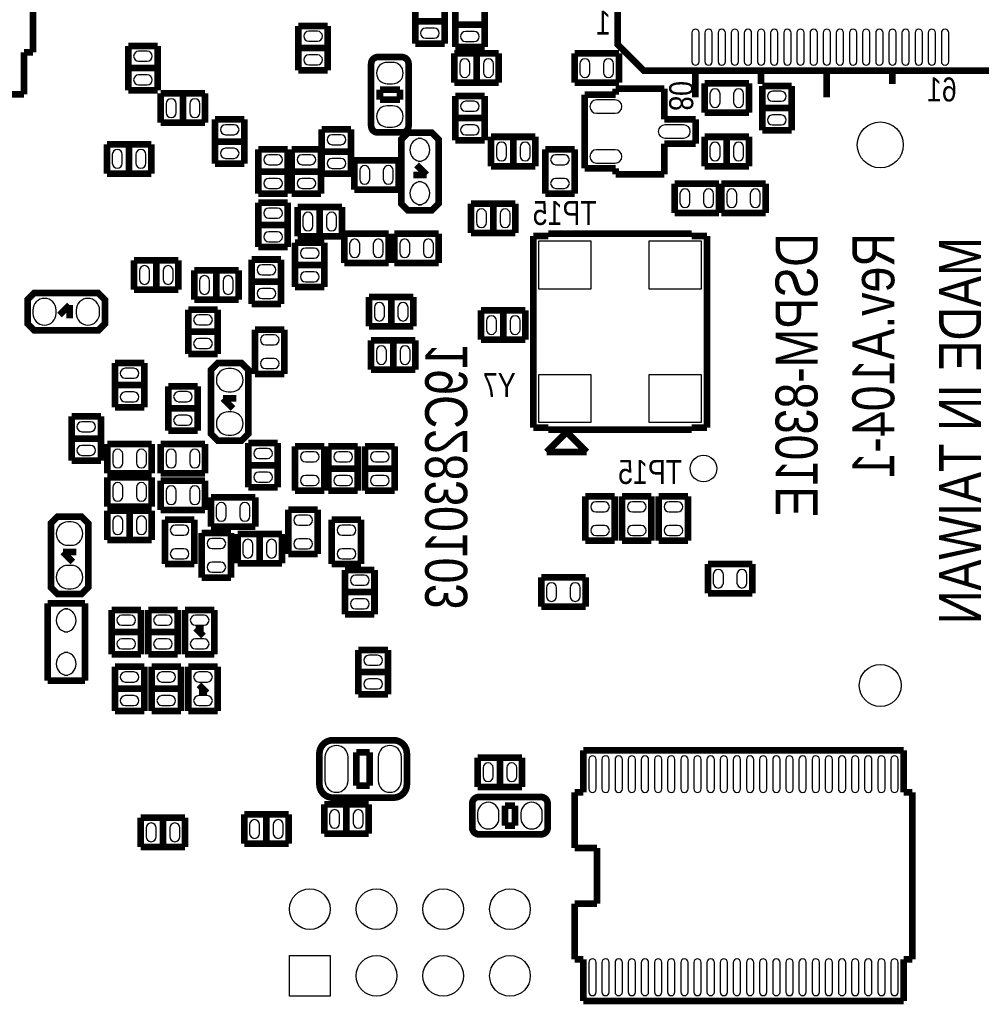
# Model space of a CAD drawing. Extents: x 0 to 181, y -28 to 74.
# Tile 4 of 13: x 50 to 86, y 16 to 54. Entities that reach past the tile are written whole.
import ezdxf
from ezdxf.enums import TextEntityAlignment as Align

# ---------------------------------------------------------------- set-up
doc = ezdxf.new("R2010")
doc.units = 0
doc.layers.add('DXF_BOT', color=7, linetype='CONTINUOUS')

msp = doc.modelspace()

# ---------------------------------------------------------------- linework, layer by layer
at = {"layer": 'DXF_BOT', "const_width": 0.254}
for points in [[(87.726012, 51.719988), (73.293986, 51.719988), (72.293988, 52.719986), (72.293988, 66.898012), (72.293988, 67.152012), (87.472012, 67.152012), (87.726012, 67.152012)], [(65.2272, 46.4058), (64.3128, 46.4058), (64.0588, 46.6598), (64.0588, 49.0982), (64.3128, 49.3522), (65.2272, 49.3522), (65.4812, 49.0982), (65.4812, 46.6598)], [(52.7812, 43.0022), (52.7812, 42.0878), (52.5272, 41.8338), (50.0888, 41.8338), (49.8348, 42.0878), (49.8348, 43.0022), (50.0888, 43.2562), (52.5272, 43.2562)], [(57.0738, 40.5892), (57.9882, 40.5892), (58.2422, 40.3352), (58.2422, 37.8968), (57.9882, 37.6428), (57.0738, 37.6428), (56.8198, 37.8968), (56.8198, 40.3352)], [(50.9778, 34.7472), (51.8922, 34.7472), (52.1462, 34.4932), (52.1462, 32.0548), (51.8922, 31.8008), (50.9778, 31.8008), (50.7238, 32.0548), (50.7238, 34.4932)]]:
    msp.add_lwpolyline(points, close=True, dxfattribs=at)
for points in [[(64.5922, 54.437788), (64.5922, 52.750212)], [(65.7098, 52.750212), (65.7098, 54.437788)], [(66.1162, 54.310788), (66.1162, 52.623212)], [(67.2338, 52.623212), (67.2338, 54.310788)], [(50.047906, 52.410106), (50.047906, 53.961284)], [(65.7098, 53.594), (64.5922, 53.594)], [(67.2338, 53.467), (66.1162, 53.467)], [(60.1472, 53.421788), (60.1472, 51.734212)], [(61.2648, 53.421788), (60.1472, 53.421788)], [(61.2648, 51.734212), (61.2648, 53.421788)], [(64.5922, 52.750212), (65.7098, 52.750212)], [(49.701958, 52.410106), (50.047906, 52.410106)], [(49.701958, 50.820828), (49.701958, 52.410106)], [(53.6702, 52.659788), (53.6702, 50.972212)], [(54.7878, 52.659788), (53.6702, 52.659788)], [(54.7878, 50.972212), (54.7878, 52.659788)], [(61.2648, 52.578), (60.1472, 52.578)], [(67.772788, 52.3748), (66.085212, 52.3748)], [(66.085212, 52.3748), (66.085212, 51.2572)], [(66.1162, 52.623212), (67.2338, 52.623212)], [(66.929, 51.2572), (66.929, 52.3748)], [(67.772788, 51.2572), (67.772788, 52.3748)], [(72.344788, 52.3748), (70.657212, 52.3748)], [(70.657212, 52.3748), (70.657212, 51.2572)], [(72.344788, 51.2572), (72.344788, 52.3748)], [(54.7878, 51.816), (53.6702, 51.816)], [(60.1472, 51.734212), (61.2648, 51.734212)], [(75.259946, 51.719988), (75.259946, 50.703988)], [(77.760068, 51.719988), (77.760068, 51.211988)], [(80.259936, 51.719988), (80.259936, 50.703988)], [(82.760058, 51.719988), (82.760058, 51.211988)], [(66.085212, 51.2572), (67.772788, 51.2572)], [(70.657212, 51.2572), (72.344788, 51.2572)], [(75.610212, 51.2318), (75.610212, 50.1142)], [(77.297788, 51.2318), (75.610212, 51.2318)], [(77.297788, 50.1142), (77.297788, 51.2318)], [(53.6702, 50.972212), (54.7878, 50.972212)], [(54.909212, 50.8508), (54.909212, 49.7332)], [(56.596788, 50.8508), (54.909212, 50.8508)], [(55.753, 49.7332), (55.753, 50.8508)], [(56.596788, 49.7332), (56.596788, 50.8508)], [(64.008, 50.9905), (63.246, 50.9905)], [(63.246, 50.9905), (63.246, 50.6095)], [(64.008, 50.6095), (64.008, 50.9905)], [(74.0791, 51.030124), (72.2249, 51.030124)], [(72.2249, 51.030124), (72.2249, 50.81016)], [(74.0791, 49.8602), (74.0791, 51.030124)], [(78.9178, 51.135788), (77.8002, 51.135788)], [(77.8002, 51.135788), (77.8002, 49.448212)], [(78.9178, 49.448212), (78.9178, 51.135788)], [(45.040042, 50.820828), (49.701958, 50.820828)], [(63.246, 50.6095), (64.008, 50.6095)], [(67.2338, 50.754788), (66.1162, 50.754788)], [(66.1162, 50.754788), (66.1162, 49.067212)], [(67.2338, 49.067212), (67.2338, 50.754788)], [(72.2249, 50.81016), (71.037196, 50.81016)], [(71.037196, 50.81016), (71.037196, 47.99584)], [(75.610212, 50.1142), (77.297788, 50.1142)], [(78.9178, 50.292), (77.8002, 50.292)], [(54.909212, 49.7332), (56.596788, 49.7332)], [(56.9722, 49.865788), (56.9722, 48.178212)], [(58.0898, 49.865788), (56.9722, 49.865788)], [(58.0898, 48.178212), (58.0898, 49.865788)], [(67.2338, 49.911), (66.1162, 49.911)], [(75.266804, 49.8602), (74.0791, 49.8602)], [(75.266804, 48.9458), (75.266804, 49.8602)], [(62.1538, 49.484788), (61.0362, 49.484788)], [(61.0362, 49.484788), (61.0362, 47.797212)], [(62.1538, 47.797212), (62.1538, 49.484788)], [(77.8002, 49.448212), (78.9178, 49.448212)], [(58.0898, 49.022), (56.9722, 49.022)], [(66.1162, 49.067212), (67.2338, 49.067212)], [(69.169788, 49.1998), (67.482212, 49.1998)], [(67.482212, 49.1998), (67.482212, 48.0822)], [(68.326, 48.0822), (68.326, 49.1998)], [(69.169788, 48.0822), (69.169788, 49.1998)], [(77.297788, 49.1998), (75.610212, 49.1998)], [(75.610212, 49.1998), (75.610212, 48.0822)], [(76.454, 48.0822), (76.454, 49.1998)], [(77.297788, 48.0822), (77.297788, 49.1998)], [(52.85867, 48.9204), (52.85867, 47.8028)], [(54.546246, 48.9204), (52.85867, 48.9204)], [(53.702458, 48.9204), (53.702458, 47.8028)], [(54.546246, 47.8028), (54.546246, 48.9204)], [(58.6232, 48.722788), (58.6232, 47.035212)], [(59.7408, 48.722788), (58.6232, 48.722788)], [(59.7408, 47.035212), (59.7408, 48.722788)], [(59.8932, 48.722788), (59.8932, 47.035212)], [(61.0108, 48.722788), (59.8932, 48.722788)], [(61.0108, 47.035212), (61.0108, 48.722788)], [(61.0362, 48.641), (62.1538, 48.641)], [(70.6628, 48.722788), (69.5452, 48.722788)], [(69.5452, 48.722788), (69.5452, 47.035212)], [(70.6628, 47.035212), (70.6628, 48.722788)], [(74.0791, 47.775876), (74.0791, 48.9458)], [(74.0791, 48.9458), (75.266804, 48.9458)], [(62.275212, 48.3108), (62.275212, 47.1932)], [(63.962788, 48.3108), (62.275212, 48.3108)], [(63.962788, 47.1932), (63.962788, 48.3108)], [(56.9722, 48.178212), (58.0898, 48.178212)], [(59.7408, 47.879), (58.6232, 47.879)], [(61.0108, 47.879), (59.8932, 47.879)], [(64.643, 48.133), (65.024, 47.752)], [(67.482212, 48.0822), (69.169788, 48.0822)], [(71.037196, 47.99584), (72.2249, 47.99584)], [(72.2249, 47.99584), (72.2249, 47.775876)], [(75.610212, 48.0822), (77.297788, 48.0822)], [(52.85867, 47.8028), (54.546246, 47.8028)], [(61.0362, 47.797212), (62.1538, 47.797212)], [(65.024, 47.752), (64.516, 47.752)], [(72.2249, 47.775876), (74.0791, 47.775876)], [(62.275212, 47.1932), (63.962788, 47.1932)], [(76.154788, 47.4218), (74.467212, 47.4218)], [(74.467212, 47.4218), (74.467212, 46.3042)], [(76.154788, 46.3042), (76.154788, 47.4218)], [(76.245212, 47.4218), (76.245212, 46.3042)], [(77.932788, 47.4218), (76.245212, 47.4218)], [(77.932788, 46.3042), (77.932788, 47.4218)], [(58.6232, 47.035212), (59.7408, 47.035212)], [(59.8932, 47.035212), (61.0108, 47.035212)], [(69.5452, 47.035212), (70.6628, 47.035212)], [(58.6232, 46.690788), (58.6232, 45.003212)], [(59.7408, 46.690788), (58.6232, 46.690788)], [(59.7408, 45.003212), (59.7408, 46.690788)], [(60.116212, 46.5328), (60.116212, 45.4152)], [(61.803788, 46.5328), (60.116212, 46.5328)], [(60.96, 45.4152), (60.96, 46.5328)], [(61.803788, 45.4152), (61.803788, 46.5328)], [(68.407788, 46.6598), (66.720212, 46.6598)], [(66.720212, 46.6598), (66.720212, 45.5422)], [(67.564, 45.5422), (67.564, 46.6598)], [(68.407788, 45.5422), (68.407788, 46.6598)], [(74.467212, 46.3042), (76.154788, 46.3042)], [(76.245212, 46.3042), (77.932788, 46.3042)], [(59.7408, 45.847), (58.6232, 45.847)], [(60.116212, 45.4152), (61.803788, 45.4152)], [(61.894212, 45.5168), (61.894212, 44.3992)], [(63.581788, 45.5168), (61.894212, 45.5168)], [(63.581788, 44.3992), (63.581788, 45.5168)], [(65.486788, 45.5168), (63.799212, 45.5168)], [(63.799212, 45.5168), (63.799212, 44.3992)], [(65.486788, 44.3992), (65.486788, 45.5168)], [(66.720212, 45.5422), (68.407788, 45.5422)], [(69.663056, 45.4279), (69.083428, 45.4279)], [(69.083428, 45.4279), (69.083428, 38.1381)], [(75.116944, 45.509942), (69.663056, 45.509942)], [(69.663056, 45.509942), (69.663056, 45.4279)], [(75.116944, 45.4279), (75.116944, 45.509942)], [(75.696572, 45.4279), (75.116944, 45.4279)], [(75.696572, 38.1381), (75.696572, 45.4279)], [(58.6232, 45.003212), (59.7408, 45.003212)], [(61.1378, 45.166788), (60.0202, 45.166788)], [(60.0202, 45.166788), (60.0202, 43.479212)], [(61.1378, 43.479212), (61.1378, 45.166788)], [(53.893212, 44.5008), (53.893212, 43.3832)], [(55.580788, 44.5008), (53.893212, 44.5008)], [(54.737, 44.5008), (54.737, 43.3832)], [(55.580788, 43.3832), (55.580788, 44.5008)], [(59.4868, 44.531788), (58.3692, 44.531788)], [(58.3692, 44.531788), (58.3692, 42.844212)], [(59.4868, 42.844212), (59.4868, 44.531788)], [(56.179212, 44.1198), (56.179212, 43.0022)], [(57.866788, 44.1198), (56.179212, 44.1198)], [(57.023, 44.1198), (57.023, 43.0022)], [(57.866788, 43.0022), (57.866788, 44.1198)], [(60.0202, 44.323), (61.1378, 44.323)], [(61.894212, 44.3992), (63.581788, 44.3992)], [(63.799212, 44.3992), (65.486788, 44.3992)], [(53.893212, 43.3832), (55.580788, 43.3832)], [(58.3692, 43.688), (59.4868, 43.688)], [(60.0202, 43.479212), (61.1378, 43.479212)], [(56.179212, 43.0022), (57.866788, 43.0022)], [(62.834012, 43.1038), (62.834012, 41.9862)], [(64.521588, 43.1038), (62.834012, 43.1038)], [(63.6778, 43.1038), (63.6778, 41.9862)], [(64.521588, 41.9862), (64.521588, 43.1038)], [(51.054, 42.418), (51.435, 42.799)], [(51.435, 42.799), (51.435, 42.291)], [(55.9562, 42.626788), (55.9562, 40.939212)], [(57.0738, 42.626788), (55.9562, 42.626788)], [(57.0738, 40.939212), (57.0738, 42.626788)], [(58.3692, 42.844212), (59.4868, 42.844212)], [(68.788788, 42.5958), (67.101212, 42.5958)], [(67.101212, 42.5958), (67.101212, 41.4782)], [(67.945, 41.4782), (67.945, 42.5958)], [(68.788788, 41.4782), (68.788788, 42.5958)], [(58.4962, 41.864788), (58.4962, 40.177212)], [(59.6138, 41.864788), (58.4962, 41.864788)], [(59.6138, 40.177212), (59.6138, 41.864788)], [(62.834012, 41.9862), (64.521588, 41.9862)], [(57.0738, 41.783), (55.9562, 41.783)], [(67.101212, 41.4782), (68.788788, 41.4782)], [(62.910212, 41.4528), (62.910212, 40.3352)], [(64.597788, 41.4528), (62.910212, 41.4528)], [(63.754, 40.3352), (63.754, 41.4528)], [(64.597788, 40.3352), (64.597788, 41.4528)], [(55.9562, 40.939212), (57.0738, 40.939212)], [(53.1622, 40.594788), (53.1622, 38.907212)], [(54.2798, 40.594788), (53.1622, 40.594788)], [(54.2798, 38.907212), (54.2798, 40.594788)], [(58.4962, 40.177212), (59.6138, 40.177212)], [(62.910212, 40.3352), (64.597788, 40.3352)], [(54.2798, 39.751), (53.1622, 39.751)], [(56.3118, 39.705788), (55.1942, 39.705788)], [(55.1942, 39.705788), (55.1942, 38.018212)], [(56.3118, 38.018212), (56.3118, 39.705788)], [(57.277, 39.243), (57.785, 39.243)], [(57.658, 38.862), (57.277, 39.243)], [(53.1622, 38.907212), (54.2798, 38.907212)], [(55.1942, 38.862), (56.3118, 38.862)], [(51.5112, 38.562788), (51.5112, 36.875212)], [(52.6288, 38.562788), (51.5112, 38.562788)], [(52.6288, 36.875212), (52.6288, 38.562788)], [(69.083428, 38.1381), (69.663056, 38.1381)], [(69.663056, 38.1381), (69.663056, 38.056058)], [(75.116944, 38.056058), (75.116944, 38.1381)], [(75.116944, 38.1381), (75.696572, 38.1381)], [(52.6288, 37.719), (51.5112, 37.719)], [(55.1942, 38.018212), (56.3118, 38.018212)], [(69.596, 37.206428), (70.358, 37.968428)], [(69.663056, 38.056058), (75.116944, 38.056058)], [(70.358, 37.968428), (71.12, 37.206428)], [(54.564788, 37.5158), (52.877212, 37.5158)], [(52.877212, 37.5158), (52.877212, 36.3982)], [(54.564788, 36.3982), (54.564788, 37.5158)], [(54.909212, 37.5158), (54.909212, 36.3982)], [(56.596788, 37.5158), (54.909212, 37.5158)], [(56.596788, 36.3982), (56.596788, 37.5158)], [(59.3598, 37.546788), (58.2422, 37.546788)], [(58.2422, 37.546788), (58.2422, 35.859212)], [(59.3598, 35.859212), (59.3598, 37.546788)], [(60.0202, 37.419788), (60.0202, 35.732212)], [(61.1378, 37.419788), (60.0202, 37.419788)], [(61.1378, 35.732212), (61.1378, 37.419788)], [(62.4078, 37.419788), (61.2902, 37.419788)], [(61.2902, 37.419788), (61.2902, 35.732212)], [(62.4078, 35.732212), (62.4078, 37.419788)], [(63.8048, 37.419788), (62.6872, 37.419788)], [(62.6872, 37.419788), (62.6872, 35.732212)], [(63.8048, 35.732212), (63.8048, 37.419788)], [(71.12, 37.206428), (69.596, 37.206428)], [(51.5112, 36.875212), (52.6288, 36.875212)], [(58.2422, 36.703), (59.3598, 36.703)], [(52.877212, 36.3982), (54.564788, 36.3982)], [(52.877212, 36.2458), (52.877212, 35.1282)], [(54.564788, 36.2458), (52.877212, 36.2458)], [(54.564788, 35.1282), (54.564788, 36.2458)], [(54.909212, 36.3982), (56.596788, 36.3982)], [(61.2902, 36.576), (62.4078, 36.576)], [(62.6872, 36.576), (63.8048, 36.576)], [(54.909212, 36.1188), (54.909212, 35.0012)], [(56.596788, 36.1188), (54.909212, 36.1188)], [(56.596788, 35.0012), (56.596788, 36.1188)], [(58.2422, 35.859212), (59.3598, 35.859212)], [(58.501788, 35.4838), (56.814212, 35.4838)], [(56.814212, 35.4838), (56.814212, 34.3662)], [(58.501788, 34.3662), (58.501788, 35.4838)], [(60.0202, 35.732212), (61.1378, 35.732212)], [(61.2902, 35.732212), (62.4078, 35.732212)], [(62.6872, 35.732212), (63.8048, 35.732212)], [(71.0692, 35.514788), (71.0692, 33.827212)], [(72.1868, 35.514788), (71.0692, 35.514788)], [(72.1868, 33.827212), (72.1868, 35.514788)], [(72.4662, 35.514788), (72.4662, 33.827212)], [(73.5838, 35.514788), (72.4662, 35.514788)], [(73.5838, 33.827212), (73.5838, 35.514788)], [(74.9808, 35.514788), (73.8632, 35.514788)], [(73.8632, 35.514788), (73.8632, 33.827212)], [(74.9808, 33.827212), (74.9808, 35.514788)], [(52.877212, 35.1282), (54.564788, 35.1282)], [(52.877212, 34.9758), (52.877212, 33.8582)], [(54.564788, 34.9758), (52.877212, 34.9758)], [(53.721, 34.9758), (53.721, 33.8582)], [(54.564788, 33.8582), (54.564788, 34.9758)], [(54.909212, 35.0012), (56.596788, 35.0012)], [(59.7662, 35.006788), (59.7662, 33.319212)], [(60.8838, 35.006788), (59.7662, 35.006788)], [(60.8838, 33.319212), (60.8838, 35.006788)], [(55.0672, 34.625788), (55.0672, 32.938212)], [(56.1848, 34.625788), (55.0672, 34.625788)], [(56.1848, 32.938212), (56.1848, 34.625788)], [(56.814212, 34.3662), (58.501788, 34.3662)], [(61.4172, 34.625788), (61.4172, 32.938212)], [(62.5348, 34.625788), (61.4172, 34.625788)], [(62.5348, 32.938212), (62.5348, 34.625788)], [(56.4642, 34.117788), (56.4642, 32.430212)], [(57.5818, 34.117788), (56.4642, 34.117788)], [(57.5818, 32.430212), (57.5818, 34.117788)], [(57.830212, 34.0868), (57.830212, 32.9692)], [(59.517788, 34.0868), (57.830212, 34.0868)], [(58.674, 34.0868), (58.674, 32.9692)], [(59.517788, 32.9692), (59.517788, 34.0868)], [(52.877212, 33.8582), (54.564788, 33.8582)], [(71.0692, 33.827212), (72.1868, 33.827212)], [(72.4662, 33.827212), (73.5838, 33.827212)], [(73.8632, 33.827212), (74.9808, 33.827212)], [(51.181, 33.401), (51.689, 33.401)], [(51.562, 33.02), (51.181, 33.401)], [(59.7662, 33.319212), (60.8838, 33.319212)], [(55.0672, 32.938212), (56.1848, 32.938212)], [(57.830212, 32.9692), (59.517788, 32.9692)], [(61.4172, 32.938212), (62.5348, 32.938212)], [(75.737212, 32.9438), (75.737212, 31.8262)], [(77.424788, 32.9438), (75.737212, 32.9438)], [(77.424788, 31.8262), (77.424788, 32.9438)], [(61.9252, 32.720788), (61.9252, 31.033212)], [(63.0428, 32.720788), (61.9252, 32.720788)], [(63.0428, 31.033212), (63.0428, 32.720788)], [(56.4642, 32.430212), (57.5818, 32.430212)], [(71.074788, 32.4358), (69.387212, 32.4358)], [(69.387212, 32.4358), (69.387212, 31.3182)], [(71.074788, 31.3182), (71.074788, 32.4358)], [(63.0428, 31.877), (61.9252, 31.877)], [(75.737212, 31.8262), (77.424788, 31.8262)], [(50.5968, 31.4452), (50.5968, 28.4988)], [(52.0192, 31.4452), (50.5968, 31.4452)], [(52.0192, 28.4988), (52.0192, 31.4452)], [(53.0352, 31.196788), (53.0352, 29.509212)], [(54.1528, 31.196788), (53.0352, 31.196788)], [(54.1528, 29.509212), (54.1528, 31.196788)], [(54.4322, 31.196788), (54.4322, 29.509212)], [(55.5498, 31.196788), (54.4322, 31.196788)], [(55.5498, 29.509212), (55.5498, 31.196788)], [(55.8292, 31.196788), (55.8292, 29.509212)], [(56.9468, 31.196788), (55.8292, 31.196788)], [(56.9468, 29.509212), (56.9468, 31.196788)], [(61.9252, 31.033212), (63.0428, 31.033212)], [(69.387212, 31.3182), (71.074788, 31.3182)], [(54.1528, 30.353), (53.0352, 30.353)], [(55.5498, 30.353), (54.4322, 30.353)], [(56.538114, 30.202886), (56.237886, 30.503114)], [(56.237886, 30.503114), (56.538114, 30.503114)], [(53.0352, 29.509212), (54.1528, 29.509212)], [(54.4322, 29.509212), (55.5498, 29.509212)], [(55.8292, 29.509212), (56.9468, 29.509212)], [(62.4332, 29.672788), (62.4332, 27.985212)], [(63.5508, 29.672788), (62.4332, 29.672788)], [(63.5508, 27.985212), (63.5508, 29.672788)], [(54.2798, 29.037788), (53.1622, 29.037788)], [(53.1622, 29.037788), (53.1622, 27.350212)], [(54.2798, 27.350212), (54.2798, 29.037788)], [(55.6768, 29.037788), (54.5592, 29.037788)], [(54.5592, 29.037788), (54.5592, 27.350212)], [(55.6768, 27.350212), (55.6768, 29.037788)], [(55.9562, 29.037788), (55.9562, 27.350212)], [(57.0738, 29.037788), (55.9562, 29.037788)], [(57.0738, 27.350212), (57.0738, 29.037788)], [(63.5508, 28.829), (62.4332, 28.829)], [(50.5968, 28.4988), (52.0192, 28.4988)], [(53.1622, 28.194), (54.2798, 28.194)], [(54.5592, 28.194), (55.6768, 28.194)], [(56.364886, 28.344114), (56.665114, 28.043886)], [(56.665114, 28.043886), (56.364886, 28.043886)], [(62.4332, 27.985212), (63.5508, 27.985212)], [(53.1622, 27.350212), (54.2798, 27.350212)], [(54.5592, 27.350212), (55.6768, 27.350212)], [(55.9562, 27.350212), (57.0738, 27.350212)], [(62.357, 25.781), (62.865, 25.781)], [(62.357, 24.511), (62.357, 25.781)], [(62.865, 25.781), (62.865, 24.511)], [(83.181952, 25.84831), (70.996048, 25.84831)], [(70.996048, 25.84831), (70.996048, 24.259032)], [(83.181952, 24.259032), (83.181952, 25.84831)], [(66.974212, 25.5778), (66.974212, 24.4602)], [(68.661788, 25.5778), (66.974212, 25.5778)], [(67.818, 25.5778), (67.818, 24.4602)], [(68.661788, 24.4602), (68.661788, 25.5778)], [(62.865, 24.511), (62.357, 24.511)], [(66.974212, 24.4602), (68.661788, 24.4602)], [(70.662038, 24.259032), (70.662038, 22.140926)], [(70.996048, 24.259032), (70.662038, 24.259032)], [(83.515962, 24.259032), (83.181952, 24.259032)], [(83.515962, 17.904968), (83.515962, 24.259032)], [(61.132212, 23.7998), (61.132212, 22.6822)], [(62.819788, 23.7998), (61.132212, 23.7998)], [(61.976, 23.7998), (61.976, 22.6822)], [(62.819788, 22.6822), (62.819788, 23.7998)], [(68.0085, 23.749), (68.0085, 22.987)], [(68.3895, 23.749), (68.0085, 23.749)], [(68.3895, 22.987), (68.3895, 23.749)], [(54.147212, 23.2918), (54.147212, 22.1742)], [(55.834788, 23.2918), (54.147212, 23.2918)], [(54.991, 22.1742), (54.991, 23.2918)], [(55.834788, 22.1742), (55.834788, 23.2918)], [(58.084212, 23.4188), (58.084212, 22.3012)], [(59.771788, 23.4188), (58.084212, 23.4188)], [(58.928, 22.3012), (58.928, 23.4188)], [(59.771788, 22.3012), (59.771788, 23.4188)], [(68.0085, 22.987), (68.3895, 22.987)], [(61.132212, 22.6822), (62.819788, 22.6822)], [(54.147212, 22.1742), (55.834788, 22.1742)], [(58.084212, 22.3012), (59.771788, 22.3012)], [(70.662038, 22.140926), (71.509128, 22.140926)], [(71.509128, 22.140926), (71.509128, 20.023074)], [(70.662038, 20.023074), (70.662038, 17.904968)], [(71.509128, 20.023074), (70.662038, 20.023074)], [(70.662038, 17.904968), (70.996048, 17.904968)], [(70.996048, 17.904968), (70.996048, 16.31569)], [(83.181952, 17.904968), (83.515962, 17.904968)], [(83.181952, 16.31569), (83.181952, 17.904968)], [(70.996048, 16.31569), (83.181952, 16.31569)]]:
    msp.add_lwpolyline(points, dxfattribs=at)
at = {"layer": 'DXF_BOT'}
for points in [[(60.5409, 52.837588), (60.8711, 52.837588, 1), (60.8711, 53.218588), (60.5409, 53.218588, 1)], [(64.9859, 52.953412), (65.3161, 52.953412, 1), (65.3161, 53.334412), (64.9859, 53.334412, 1)], [(66.5099, 52.826412), (66.8401, 52.826412, 1), (66.8401, 53.207412), (66.5099, 53.207412, 1)], [(75.399646, 52.062888), (75.399646, 53.155088, 1), (75.120246, 53.155088), (75.120246, 52.062888, 1)], [(75.899772, 52.062888), (75.899772, 53.155088, 1), (75.620372, 53.155088), (75.620372, 52.062888, 1)], [(76.399644, 52.062888), (76.399644, 53.155088, 1), (76.120244, 53.155088), (76.120244, 52.062888, 1)], [(76.89977, 52.062888), (76.89977, 53.155088, 1), (76.62037, 53.155088), (76.62037, 52.062888, 1)], [(77.399642, 52.062888), (77.399642, 53.155088, 1), (77.120242, 53.155088), (77.120242, 52.062888, 1)], [(77.899768, 52.062888), (77.899768, 53.155088, 1), (77.620368, 53.155088), (77.620368, 52.062888, 1)], [(78.39964, 52.062888), (78.39964, 53.155088, 1), (78.12024, 53.155088), (78.12024, 52.062888, 1)], [(78.899766, 52.062888), (78.899766, 53.155088, 1), (78.620366, 53.155088), (78.620366, 52.062888, 1)], [(79.399638, 52.062888), (79.399638, 53.155088, 1), (79.120238, 53.155088), (79.120238, 52.062888, 1)], [(79.899764, 52.062888), (79.899764, 53.155088, 1), (79.620364, 53.155088), (79.620364, 52.062888, 1)], [(80.399636, 52.062888), (80.399636, 53.155088, 1), (80.120236, 53.155088), (80.120236, 52.062888, 1)], [(80.899762, 52.062888), (80.899762, 53.155088, 1), (80.620362, 53.155088), (80.620362, 52.062888, 1)], [(81.399634, 52.062888), (81.399634, 53.155088, 1), (81.120234, 53.155088), (81.120234, 52.062888, 1)], [(81.89976, 52.062888), (81.89976, 53.155088, 1), (81.62036, 53.155088), (81.62036, 52.062888, 1)], [(82.399632, 52.062888), (82.399632, 53.155088, 1), (82.120232, 53.155088), (82.120232, 52.062888, 1)], [(82.899758, 52.062888), (82.899758, 53.155088, 1), (82.620358, 53.155088), (82.620358, 52.062888, 1)], [(83.39963, 52.062888), (83.39963, 53.155088, 1), (83.12023, 53.155088), (83.12023, 52.062888, 1)], [(83.899756, 52.062888), (83.899756, 53.155088, 1), (83.620356, 53.155088), (83.620356, 52.062888, 1)], [(84.399628, 52.062888), (84.399628, 53.155088, 1), (84.120228, 53.155088), (84.120228, 52.062888, 1)], [(84.899754, 52.062888), (84.899754, 53.155088, 1), (84.620354, 53.155088), (84.620354, 52.062888, 1)], [(54.0639, 52.075588), (54.3941, 52.075588, 1), (54.3941, 52.456588), (54.0639, 52.456588, 1)], [(60.5409, 51.937412), (60.8711, 51.937412, 1), (60.8711, 52.318412), (60.5409, 52.318412, 1)], [(66.288412, 51.9811), (66.288412, 51.6509, 1), (66.669412, 51.6509), (66.669412, 51.9811, 1)], [(67.188588, 51.9811), (67.188588, 51.6509, 1), (67.569588, 51.6509), (67.569588, 51.9811, 1)], [(70.860412, 51.9811), (70.860412, 51.6509, 1), (71.241412, 51.6509), (71.241412, 51.9811, 1)], [(71.760588, 51.9811), (71.760588, 51.6509, 1), (72.141588, 51.6509), (72.141588, 51.9811, 1)], [(63.7286, 52.0319), (63.5254, 52.0319, 1), (63.5254, 51.2191), (63.7286, 51.2191, 1)], [(54.0639, 51.175412), (54.3941, 51.175412, 1), (54.3941, 51.556412), (54.0639, 51.556412, 1)], [(76.194412, 50.5079), (76.194412, 50.8381, 1), (75.813412, 50.8381), (75.813412, 50.5079, 1)], [(77.094588, 50.5079), (77.094588, 50.8381, 1), (76.713588, 50.8381), (76.713588, 50.5079, 1)], [(55.112412, 50.4571), (55.112412, 50.1269, 1), (55.493412, 50.1269), (55.493412, 50.4571, 1)], [(56.012588, 50.4571), (56.012588, 50.1269, 1), (56.393588, 50.1269), (56.393588, 50.4571, 1)], [(72.205596, 50.60696), (71.494396, 50.60696, 1), (71.494396, 50.09896), (72.205596, 50.09896, 1)], [(78.1939, 50.551588), (78.5241, 50.551588, 1), (78.5241, 50.932588), (78.1939, 50.932588, 1)], [(63.7286, 50.3809), (63.5254, 50.3809, 1), (63.5254, 49.5681), (63.7286, 49.5681, 1)], [(66.5099, 50.170588), (66.8401, 50.170588, 1), (66.8401, 50.551588), (66.5099, 50.551588, 1)], [(78.1939, 49.651412), (78.5241, 49.651412, 1), (78.5241, 50.032412), (78.1939, 50.032412, 1)], [(57.3659, 49.281588), (57.6961, 49.281588, 1), (57.6961, 49.662588), (57.3659, 49.662588, 1)], [(66.5099, 49.270412), (66.8401, 49.270412, 1), (66.8401, 49.651412), (66.5099, 49.651412, 1)], [(74.809604, 49.657), (74.098404, 49.657, 1), (74.098404, 49.149), (74.809604, 49.149, 1)], [(61.7601, 49.281588), (61.4299, 49.281588, 1), (61.4299, 48.900588), (61.7601, 48.900588, 1)], [(64.8335, 48.26), (64.7065, 48.26, 1), (64.7065, 49.149), (64.8335, 49.149, 1)], [(53.44287, 48.1965), (53.44287, 48.5267, 1), (53.06187, 48.5267), (53.06187, 48.1965, 1)], [(54.343046, 48.1965), (54.343046, 48.5267, 1), (53.962046, 48.5267), (53.962046, 48.1965, 1)], [(57.3659, 48.381412), (57.6961, 48.381412, 1), (57.6961, 48.762412), (57.3659, 48.762412, 1)], [(67.685412, 48.8061), (67.685412, 48.4759, 1), (68.066412, 48.4759), (68.066412, 48.8061, 1)], [(68.585588, 48.8061), (68.585588, 48.4759, 1), (68.966588, 48.4759), (68.966588, 48.8061, 1)], [(75.813412, 48.8061), (75.813412, 48.4759, 1), (76.194412, 48.4759), (76.194412, 48.8061, 1)], [(76.713588, 48.8061), (76.713588, 48.4759, 1), (77.094588, 48.4759), (77.094588, 48.8061, 1)], [(59.0169, 48.138588), (59.3471, 48.138588, 1), (59.3471, 48.519588), (59.0169, 48.519588, 1)], [(60.2869, 48.138588), (60.6171, 48.138588, 1), (60.6171, 48.519588), (60.2869, 48.519588, 1)], [(61.7601, 48.381412), (61.4299, 48.381412, 1), (61.4299, 48.000412), (61.7601, 48.000412, 1)], [(70.2691, 48.519588), (69.9389, 48.519588, 1), (69.9389, 48.138588), (70.2691, 48.138588, 1)], [(72.205596, 48.70704), (71.494396, 48.70704, 1), (71.494396, 48.19904), (72.205596, 48.19904, 1)], [(62.478412, 47.9171), (62.478412, 47.5869, 1), (62.859412, 47.5869), (62.859412, 47.9171, 1)], [(63.378588, 47.9171), (63.378588, 47.5869, 1), (63.759588, 47.5869), (63.759588, 47.9171, 1)], [(59.0169, 47.238412), (59.3471, 47.238412, 1), (59.3471, 47.619412), (59.0169, 47.619412, 1)], [(60.2869, 47.238412), (60.6171, 47.238412, 1), (60.6171, 47.619412), (60.2869, 47.619412, 1)], [(70.2691, 47.619412), (69.9389, 47.619412, 1), (69.9389, 47.238412), (70.2691, 47.238412, 1)], [(64.8335, 46.609), (64.7065, 46.609, 1), (64.7065, 47.498), (64.8335, 47.498, 1)], [(74.670412, 47.0281), (74.670412, 46.6979, 1), (75.051412, 46.6979), (75.051412, 47.0281, 1)], [(75.570588, 47.0281), (75.570588, 46.6979, 1), (75.951588, 46.6979), (75.951588, 47.0281, 1)], [(76.829412, 46.6979), (76.829412, 47.0281, 1), (76.448412, 47.0281), (76.448412, 46.6979, 1)], [(77.729588, 46.6979), (77.729588, 47.0281, 1), (77.348588, 47.0281), (77.348588, 46.6979, 1)], [(59.0169, 46.106588), (59.3471, 46.106588, 1), (59.3471, 46.487588), (59.0169, 46.487588, 1)], [(60.319412, 46.1391), (60.319412, 45.8089, 1), (60.700412, 45.8089), (60.700412, 46.1391, 1)], [(61.219588, 46.1391), (61.219588, 45.8089, 1), (61.600588, 45.8089), (61.600588, 46.1391, 1)], [(66.923412, 46.2661), (66.923412, 45.9359, 1), (67.304412, 45.9359), (67.304412, 46.2661, 1)], [(67.823588, 46.2661), (67.823588, 45.9359, 1), (68.204588, 45.9359), (68.204588, 46.2661, 1)], [(59.0169, 45.206412), (59.3471, 45.206412, 1), (59.3471, 45.587412), (59.0169, 45.587412, 1)], [(60.7441, 44.963588), (60.4139, 44.963588, 1), (60.4139, 44.582588), (60.7441, 44.582588, 1)], [(62.097412, 45.1231), (62.097412, 44.7929, 1), (62.478412, 44.7929), (62.478412, 45.1231, 1)], [(62.997588, 45.1231), (62.997588, 44.7929, 1), (63.378588, 44.7929), (63.378588, 45.1231, 1)], [(64.002412, 45.1231), (64.002412, 44.7929, 1), (64.383412, 44.7929), (64.383412, 45.1231, 1)], [(64.902588, 45.1231), (64.902588, 44.7929, 1), (65.283588, 44.7929), (65.283588, 45.1231, 1)], [(54.477412, 43.7769), (54.477412, 44.1071, 1), (54.096412, 44.1071), (54.096412, 43.7769, 1)], [(55.377588, 43.7769), (55.377588, 44.1071, 1), (54.996588, 44.1071), (54.996588, 43.7769, 1)], [(59.0931, 44.328588), (58.7629, 44.328588, 1), (58.7629, 43.947588), (59.0931, 43.947588, 1)], [(56.763412, 43.3959), (56.763412, 43.7261, 1), (56.382412, 43.7261), (56.382412, 43.3959, 1)], [(57.663588, 43.3959), (57.663588, 43.7261, 1), (57.282588, 43.7261), (57.282588, 43.3959, 1)], [(60.7441, 44.063412), (60.4139, 44.063412, 1), (60.4139, 43.682412), (60.7441, 43.682412, 1)], [(59.0931, 43.428412), (58.7629, 43.428412, 1), (58.7629, 43.047412), (59.0931, 43.047412, 1)], [(50.927, 42.4815), (50.927, 42.6085, 1), (50.038, 42.6085), (50.038, 42.4815, 1)], [(52.578, 42.4815), (52.578, 42.6085, 1), (51.689, 42.6085), (51.689, 42.4815, 1)], [(63.418212, 42.3799), (63.418212, 42.7101, 1), (63.037212, 42.7101), (63.037212, 42.3799, 1)], [(64.318388, 42.3799), (64.318388, 42.7101, 1), (63.937388, 42.7101), (63.937388, 42.3799, 1)], [(56.3499, 42.042588), (56.6801, 42.042588, 1), (56.6801, 42.423588), (56.3499, 42.423588, 1)], [(67.304412, 42.2021), (67.304412, 41.8719, 1), (67.685412, 41.8719), (67.685412, 42.2021, 1)], [(68.204588, 42.2021), (68.204588, 41.8719, 1), (68.585588, 41.8719), (68.585588, 42.2021, 1)], [(58.8899, 41.280588), (59.2201, 41.280588, 1), (59.2201, 41.661588), (58.8899, 41.661588, 1)], [(56.3499, 41.142412), (56.6801, 41.142412, 1), (56.6801, 41.523412), (56.3499, 41.523412, 1)], [(63.113412, 41.0591), (63.113412, 40.7289, 1), (63.494412, 40.7289), (63.494412, 41.0591, 1)], [(64.013588, 41.0591), (64.013588, 40.7289, 1), (64.394588, 40.7289), (64.394588, 41.0591, 1)], [(58.8899, 40.380412), (59.2201, 40.380412, 1), (59.2201, 40.761412), (58.8899, 40.761412, 1)], [(53.5559, 40.010588), (53.8861, 40.010588, 1), (53.8861, 40.391588), (53.5559, 40.391588, 1)], [(57.5945, 40.386), (57.4675, 40.386, 1), (57.4675, 39.497), (57.5945, 39.497, 1)], [(53.5559, 39.110412), (53.8861, 39.110412, 1), (53.8861, 39.491412), (53.5559, 39.491412, 1)], [(55.9181, 39.502588), (55.5879, 39.502588, 1), (55.5879, 39.121588), (55.9181, 39.121588, 1)], [(55.9181, 38.602412), (55.5879, 38.602412, 1), (55.5879, 38.221412), (55.9181, 38.221412, 1)], [(57.5945, 38.735), (57.4675, 38.735, 1), (57.4675, 37.846), (57.5945, 37.846, 1)], [(51.9049, 37.978588), (52.2351, 37.978588, 1), (52.2351, 38.359588), (51.9049, 38.359588, 1)], [(51.9049, 37.078412), (52.2351, 37.078412, 1), (52.2351, 37.459412), (51.9049, 37.459412, 1)], [(53.461412, 36.7919), (53.461412, 37.1221, 1), (53.080412, 37.1221), (53.080412, 36.7919, 1)], [(54.361588, 36.7919), (54.361588, 37.1221, 1), (53.980588, 37.1221), (53.980588, 36.7919, 1)], [(55.112412, 37.1221), (55.112412, 36.7919, 1), (55.493412, 36.7919), (55.493412, 37.1221, 1)], [(56.012588, 37.1221), (56.012588, 36.7919, 1), (56.393588, 36.7919), (56.393588, 37.1221, 1)], [(58.9661, 37.343588), (58.6359, 37.343588, 1), (58.6359, 36.962588), (58.9661, 36.962588, 1)], [(60.4139, 36.835588), (60.7441, 36.835588, 1), (60.7441, 37.216588), (60.4139, 37.216588, 1)], [(62.0141, 37.216588), (61.6839, 37.216588, 1), (61.6839, 36.835588), (62.0141, 36.835588, 1)], [(63.4111, 37.216588), (63.0809, 37.216588, 1), (63.0809, 36.835588), (63.4111, 36.835588, 1)], [(58.9661, 36.443412), (58.6359, 36.443412, 1), (58.6359, 36.062412), (58.9661, 36.062412, 1)], [(53.080412, 35.8521), (53.080412, 35.5219, 1), (53.461412, 35.5219), (53.461412, 35.8521, 1)], [(53.980588, 35.8521), (53.980588, 35.5219, 1), (54.361588, 35.5219), (54.361588, 35.8521, 1)], [(60.4139, 35.935412), (60.7441, 35.935412, 1), (60.7441, 36.316412), (60.4139, 36.316412, 1)], [(62.0141, 36.316412), (61.6839, 36.316412, 1), (61.6839, 35.935412), (62.0141, 35.935412, 1)], [(63.4111, 36.316412), (63.0809, 36.316412, 1), (63.0809, 35.935412), (63.4111, 35.935412, 1)], [(55.112412, 35.7251), (55.112412, 35.3949, 1), (55.493412, 35.3949), (55.493412, 35.7251, 1)], [(56.012588, 35.7251), (56.012588, 35.3949, 1), (56.393588, 35.3949), (56.393588, 35.7251, 1)], [(57.398412, 34.7599), (57.398412, 35.0901, 1), (57.017412, 35.0901), (57.017412, 34.7599, 1)], [(58.298588, 34.7599), (58.298588, 35.0901, 1), (57.917588, 35.0901), (57.917588, 34.7599, 1)], [(71.4629, 34.930588), (71.7931, 34.930588, 1), (71.7931, 35.311588), (71.4629, 35.311588, 1)], [(72.8599, 34.930588), (73.1901, 34.930588, 1), (73.1901, 35.311588), (72.8599, 35.311588, 1)], [(74.5871, 35.311588), (74.2569, 35.311588, 1), (74.2569, 34.930588), (74.5871, 34.930588, 1)], [(51.4985, 34.544), (51.3715, 34.544, 1), (51.3715, 33.655), (51.4985, 33.655, 1)], [(53.461412, 34.2519), (53.461412, 34.5821, 1), (53.080412, 34.5821), (53.080412, 34.2519, 1)], [(54.361588, 34.2519), (54.361588, 34.5821, 1), (53.980588, 34.5821), (53.980588, 34.2519, 1)], [(60.4901, 34.803588), (60.1599, 34.803588, 1), (60.1599, 34.422588), (60.4901, 34.422588, 1)], [(55.7911, 34.422588), (55.4609, 34.422588, 1), (55.4609, 34.041588), (55.7911, 34.041588, 1)], [(62.1411, 34.422588), (61.8109, 34.422588, 1), (61.8109, 34.041588), (62.1411, 34.041588, 1)], [(71.4629, 34.030412), (71.7931, 34.030412, 1), (71.7931, 34.411412), (71.4629, 34.411412, 1)], [(72.8599, 34.030412), (73.1901, 34.030412, 1), (73.1901, 34.411412), (72.8599, 34.411412, 1)], [(74.5871, 34.411412), (74.2569, 34.411412, 1), (74.2569, 34.030412), (74.5871, 34.030412, 1)], [(57.1881, 33.914588), (56.8579, 33.914588, 1), (56.8579, 33.533588), (57.1881, 33.533588, 1)], [(58.414412, 33.3629), (58.414412, 33.6931, 1), (58.033412, 33.6931), (58.033412, 33.3629, 1)], [(59.314588, 33.3629), (59.314588, 33.6931, 1), (58.933588, 33.6931), (58.933588, 33.3629, 1)], [(60.4901, 33.903412), (60.1599, 33.903412, 1), (60.1599, 33.522412), (60.4901, 33.522412, 1)], [(55.7911, 33.522412), (55.4609, 33.522412, 1), (55.4609, 33.141412), (55.7911, 33.141412, 1)], [(62.1411, 33.522412), (61.8109, 33.522412, 1), (61.8109, 33.141412), (62.1411, 33.141412, 1)], [(57.1881, 33.014412), (56.8579, 33.014412, 1), (56.8579, 32.633412), (57.1881, 32.633412, 1)], [(51.4985, 32.893), (51.3715, 32.893, 1), (51.3715, 32.004), (51.4985, 32.004, 1)], [(76.321412, 32.2199), (76.321412, 32.5501, 1), (75.940412, 32.5501), (75.940412, 32.2199, 1)], [(77.221588, 32.2199), (77.221588, 32.5501, 1), (76.840588, 32.5501), (76.840588, 32.2199, 1)], [(62.3189, 32.136588), (62.6491, 32.136588, 1), (62.6491, 32.517588), (62.3189, 32.517588, 1)], [(69.971412, 31.7119), (69.971412, 32.0421, 1), (69.590412, 32.0421), (69.590412, 31.7119, 1)], [(70.871588, 31.7119), (70.871588, 32.0421, 1), (70.490588, 32.0421), (70.490588, 31.7119, 1)], [(62.3189, 31.236412), (62.6491, 31.236412, 1), (62.6491, 31.617412), (62.3189, 31.617412, 1)], [(51.3715, 30.353), (51.2445, 30.353, 1), (51.2445, 31.242), (51.3715, 31.242, 1)], [(53.4289, 30.612588), (53.7591, 30.612588, 1), (53.7591, 30.993588), (53.4289, 30.993588, 1)], [(54.8259, 30.612588), (55.1561, 30.612588, 1), (55.1561, 30.993588), (54.8259, 30.993588, 1)], [(56.5531, 30.993588), (56.2229, 30.993588, 1), (56.2229, 30.612588), (56.5531, 30.612588, 1)], [(53.4289, 29.712412), (53.7591, 29.712412, 1), (53.7591, 30.093412), (53.4289, 30.093412, 1)], [(54.8259, 29.712412), (55.1561, 29.712412, 1), (55.1561, 30.093412), (54.8259, 30.093412, 1)], [(56.5531, 30.093412), (56.2229, 30.093412, 1), (56.2229, 29.712412), (56.5531, 29.712412, 1)], [(51.3715, 28.702), (51.2445, 28.702, 1), (51.2445, 29.591), (51.3715, 29.591, 1)], [(62.8269, 29.088588), (63.1571, 29.088588, 1), (63.1571, 29.469588), (62.8269, 29.469588, 1)], [(53.8861, 28.834588), (53.5559, 28.834588, 1), (53.5559, 28.453588), (53.8861, 28.453588, 1)], [(55.2831, 28.834588), (54.9529, 28.834588, 1), (54.9529, 28.453588), (55.2831, 28.453588, 1)], [(56.3499, 28.453588), (56.6801, 28.453588, 1), (56.6801, 28.834588), (56.3499, 28.834588, 1)], [(62.8269, 28.188412), (63.1571, 28.188412, 1), (63.1571, 28.569412), (62.8269, 28.569412, 1)], [(53.8861, 27.934412), (53.5559, 27.934412, 1), (53.5559, 27.553412), (53.8861, 27.553412, 1)], [(55.2831, 27.934412), (54.9529, 27.934412, 1), (54.9529, 27.553412), (55.2831, 27.553412, 1)], [(56.3499, 27.553412), (56.6801, 27.553412, 1), (56.6801, 27.934412), (56.3499, 27.934412, 1)], [(61.1505, 25.5905), (61.1505, 24.7015, 1), (62.0395, 24.7015), (62.0395, 25.5905, 1)], [(63.1825, 25.5905), (63.1825, 24.7015, 1), (64.0715, 24.7015), (64.0715, 25.5905, 1)], [(71.478648, 24.38781), (71.478648, 25.50541, 1), (71.199248, 25.50541), (71.199248, 24.38781, 1)], [(71.978774, 24.38781), (71.978774, 25.50541, 1), (71.699374, 25.50541), (71.699374, 24.38781, 1)], [(72.478646, 24.38781), (72.478646, 25.50541, 1), (72.199246, 25.50541), (72.199246, 24.38781, 1)], [(72.978772, 24.38781), (72.978772, 25.50541, 1), (72.699372, 25.50541), (72.699372, 24.38781, 1)], [(73.478644, 24.38781), (73.478644, 25.50541, 1), (73.199244, 25.50541), (73.199244, 24.38781, 1)], [(73.97877, 24.38781), (73.97877, 25.50541, 1), (73.69937, 25.50541), (73.69937, 24.38781, 1)], [(74.478642, 24.38781), (74.478642, 25.50541, 1), (74.199242, 25.50541), (74.199242, 24.38781, 1)], [(74.978768, 24.38781), (74.978768, 25.50541, 1), (74.699368, 25.50541), (74.699368, 24.38781, 1)], [(75.47864, 24.38781), (75.47864, 25.50541, 1), (75.19924, 25.50541), (75.19924, 24.38781, 1)], [(75.978766, 24.38781), (75.978766, 25.50541, 1), (75.699366, 25.50541), (75.699366, 24.38781, 1)], [(76.478638, 24.38781), (76.478638, 25.50541, 1), (76.199238, 25.50541), (76.199238, 24.38781, 1)], [(76.978764, 24.38781), (76.978764, 25.50541, 1), (76.699364, 25.50541), (76.699364, 24.38781, 1)], [(77.478636, 24.38781), (77.478636, 25.50541, 1), (77.199236, 25.50541), (77.199236, 24.38781, 1)], [(77.978762, 24.38781), (77.978762, 25.50541, 1), (77.699362, 25.50541), (77.699362, 24.38781, 1)], [(78.478634, 24.38781), (78.478634, 25.50541, 1), (78.199234, 25.50541), (78.199234, 24.38781, 1)], [(78.97876, 24.38781), (78.97876, 25.50541, 1), (78.69936, 25.50541), (78.69936, 24.38781, 1)], [(79.478632, 24.38781), (79.478632, 25.50541, 1), (79.199232, 25.50541), (79.199232, 24.38781, 1)], [(79.978758, 24.38781), (79.978758, 25.50541, 1), (79.699358, 25.50541), (79.699358, 24.38781, 1)], [(80.47863, 24.38781), (80.47863, 25.50541, 1), (80.19923, 25.50541), (80.19923, 24.38781, 1)], [(80.978756, 24.38781), (80.978756, 25.50541, 1), (80.699356, 25.50541), (80.699356, 24.38781, 1)], [(81.478628, 24.38781), (81.478628, 25.50541, 1), (81.199228, 25.50541), (81.199228, 24.38781, 1)], [(81.978754, 24.38781), (81.978754, 25.50541, 1), (81.699354, 25.50541), (81.699354, 24.38781, 1)], [(82.478626, 24.38781), (82.478626, 25.50541, 1), (82.199226, 25.50541), (82.199226, 24.38781, 1)], [(82.978752, 24.38781), (82.978752, 25.50541, 1), (82.699352, 25.50541), (82.699352, 24.38781, 1)], [(67.558412, 24.8539), (67.558412, 25.1841, 1), (67.177412, 25.1841), (67.177412, 24.8539, 1)], [(68.458588, 24.8539), (68.458588, 25.1841, 1), (68.077588, 25.1841), (68.077588, 24.8539, 1)], [(67.7799, 23.2664), (67.7799, 23.4696, 1), (66.9671, 23.4696), (66.9671, 23.2664, 1)], [(69.4309, 23.2664), (69.4309, 23.4696, 1), (68.6181, 23.4696), (68.6181, 23.2664, 1)], [(61.716412, 23.0759), (61.716412, 23.4061, 1), (61.335412, 23.4061), (61.335412, 23.0759, 1)], [(62.616588, 23.0759), (62.616588, 23.4061, 1), (62.235588, 23.4061), (62.235588, 23.0759, 1)], [(54.350412, 22.8981), (54.350412, 22.5679, 1), (54.731412, 22.5679), (54.731412, 22.8981, 1)], [(55.250588, 22.8981), (55.250588, 22.5679, 1), (55.631588, 22.5679), (55.631588, 22.8981, 1)], [(58.287412, 23.0251), (58.287412, 22.6949, 1), (58.668412, 22.6949), (58.668412, 23.0251, 1)], [(59.187588, 23.0251), (59.187588, 22.6949, 1), (59.568588, 22.6949), (59.568588, 23.0251, 1)], [(71.478648, 16.65859), (71.478648, 17.77619, 1), (71.199248, 17.77619), (71.199248, 16.65859, 1)], [(71.978774, 16.65859), (71.978774, 17.77619, 1), (71.699374, 17.77619), (71.699374, 16.65859, 1)], [(72.478646, 16.65859), (72.478646, 17.77619, 1), (72.199246, 17.77619), (72.199246, 16.65859, 1)], [(72.978772, 16.65859), (72.978772, 17.77619, 1), (72.699372, 17.77619), (72.699372, 16.65859, 1)], [(73.478644, 16.65859), (73.478644, 17.77619, 1), (73.199244, 17.77619), (73.199244, 16.65859, 1)], [(73.97877, 16.65859), (73.97877, 17.77619, 1), (73.69937, 17.77619), (73.69937, 16.65859, 1)], [(74.478642, 16.65859), (74.478642, 17.77619, 1), (74.199242, 17.77619), (74.199242, 16.65859, 1)], [(74.978768, 16.65859), (74.978768, 17.77619, 1), (74.699368, 17.77619), (74.699368, 16.65859, 1)], [(75.47864, 16.65859), (75.47864, 17.77619, 1), (75.19924, 17.77619), (75.19924, 16.65859, 1)], [(75.978766, 16.65859), (75.978766, 17.77619, 1), (75.699366, 17.77619), (75.699366, 16.65859, 1)], [(76.478638, 16.65859), (76.478638, 17.77619, 1), (76.199238, 17.77619), (76.199238, 16.65859, 1)], [(76.978764, 16.65859), (76.978764, 17.77619, 1), (76.699364, 17.77619), (76.699364, 16.65859, 1)], [(77.478636, 16.65859), (77.478636, 17.77619, 1), (77.199236, 17.77619), (77.199236, 16.65859, 1)], [(77.978762, 16.65859), (77.978762, 17.77619, 1), (77.699362, 17.77619), (77.699362, 16.65859, 1)], [(78.478634, 16.65859), (78.478634, 17.77619, 1), (78.199234, 17.77619), (78.199234, 16.65859, 1)], [(78.97876, 16.65859), (78.97876, 17.77619, 1), (78.69936, 17.77619), (78.69936, 16.65859, 1)], [(79.478632, 16.65859), (79.478632, 17.77619, 1), (79.199232, 17.77619), (79.199232, 16.65859, 1)], [(79.978758, 16.65859), (79.978758, 17.77619, 1), (79.699358, 17.77619), (79.699358, 16.65859, 1)], [(80.47863, 16.65859), (80.47863, 17.77619, 1), (80.19923, 17.77619), (80.19923, 16.65859, 1)], [(80.978756, 16.65859), (80.978756, 17.77619, 1), (80.699356, 17.77619), (80.699356, 16.65859, 1)], [(81.478628, 16.65859), (81.478628, 17.77619, 1), (81.199228, 17.77619), (81.199228, 16.65859, 1)], [(81.978754, 16.65859), (81.978754, 17.77619, 1), (81.699354, 17.77619), (81.699354, 16.65859, 1)], [(82.478626, 16.65859), (82.478626, 17.77619, 1), (82.199226, 17.77619), (82.199226, 16.65859, 1)], [(82.978752, 16.65859), (82.978752, 17.77619, 1), (82.699352, 17.77619), (82.699352, 16.65859, 1)]]:
    msp.add_lwpolyline(points, format="xyb", close=True, dxfattribs=at)
at = {"layer": 'DXF_BOT', "const_width": 0.254}
for points in [[(63.1698, 52.2351), (64.0842, 52.2351, -0.414214), (64.3382, 51.9811), (64.3382, 49.6189, -0.414214), (64.0842, 49.3649), (63.1698, 49.3649, -0.414214), (62.9158, 49.6189), (62.9158, 51.9811, -0.414214), (63.1698, 52.2351)], [(64.2747, 24.5618), (64.2747, 25.7302, 0.414214), (63.7667, 26.2382), (61.4553, 26.2382, 0.414214), (60.9473, 25.7302), (60.9473, 24.5618, 0.414214), (61.4553, 24.0538), (63.7667, 24.0538, 0.414214), (64.2747, 24.5618)], [(69.6341, 23.8252), (69.6341, 22.9108, -0.414214), (69.3801, 22.6568), (67.0179, 22.6568, -0.414214), (66.7639, 22.9108), (66.7639, 23.8252, -0.414214), (67.0179, 24.0792), (69.3801, 24.0792, -0.414214), (69.6341, 23.8252)]]:
    msp.add_lwpolyline(points, format="xyb", close=True, dxfattribs=at)
at = {"layer": 'DXF_BOT'}
for points in [[(69.286628, 43.4213), (71.293228, 43.4213), (71.293228, 45.2247), (69.286628, 45.2247)], [(73.486772, 43.4213), (75.493372, 43.4213), (75.493372, 45.2247), (73.486772, 45.2247)], [(69.286628, 38.3413), (71.293228, 38.3413), (71.293228, 40.1447), (69.286628, 40.1447)], [(73.486772, 38.3413), (75.493372, 38.3413), (75.493372, 40.1447), (73.486772, 40.1447)], [(59.8043, 16.4973), (59.8043, 18.0467), (61.3537, 18.0467), (61.3537, 16.4973)]]:
    msp.add_lwpolyline(points, close=True, dxfattribs=at)
for centre, radius in [((82.296, 48.892968), 0.8763), ((75.565, 36.576), 0.508), ((82.296, 28.323032), 0.8001), ((60.579, 19.812), 0.7747), ((63.119, 19.812), 0.7747), ((65.659, 19.812), 0.7747), ((68.199, 19.812), 0.7747), ((63.119, 17.272), 0.7747), ((65.659, 17.272), 0.7747), ((68.199, 17.272), 0.7747)]:
    msp.add_circle(centre, radius, dxfattribs=at)

# ---------------------------------------------------------------- texts
at = {"layer": 'DXF_BOT', "text_generation_flag": 2, "width": 0.833333}
for s, p in [('1', (71.755, 53.086)), ('Y7', (67.7926, 39.2938)), ('TP15', (73.533, 35.9918))]:
    msp.add_text(s, height=0.9144, dxfattribs=at).set_placement(p, align=Align.CENTER)
msp.add_text('61', height=0.9144, dxfattribs=at).set_placement((84.074, 50.546), align=Align.RIGHT)
msp.add_text('80', height=0.9144, rotation=270, dxfattribs=at).set_placement((74.259948, 51.32324), align=Align.RIGHT)
msp.add_text('TP15', height=0.9144, dxfattribs=at).set_placement((71.501, 45.847))
at = {"layer": 'DXF_BOT', "text_generation_flag": 2, "width": 0.825397}
for s, p in [('DSPM-8301E', (79.9084, 45.5295)), ('Rev.A104-1', (82.8294, 45.5295)), ('MADE IN TAIWAN', (86.1314, 45.3771)), ('19C2830103', (66.5734, 41.3385))]:
    msp.add_text(s, height=1.6002, rotation=90, dxfattribs=at).set_placement(p)

doc.saveas('drawing.dxf')
